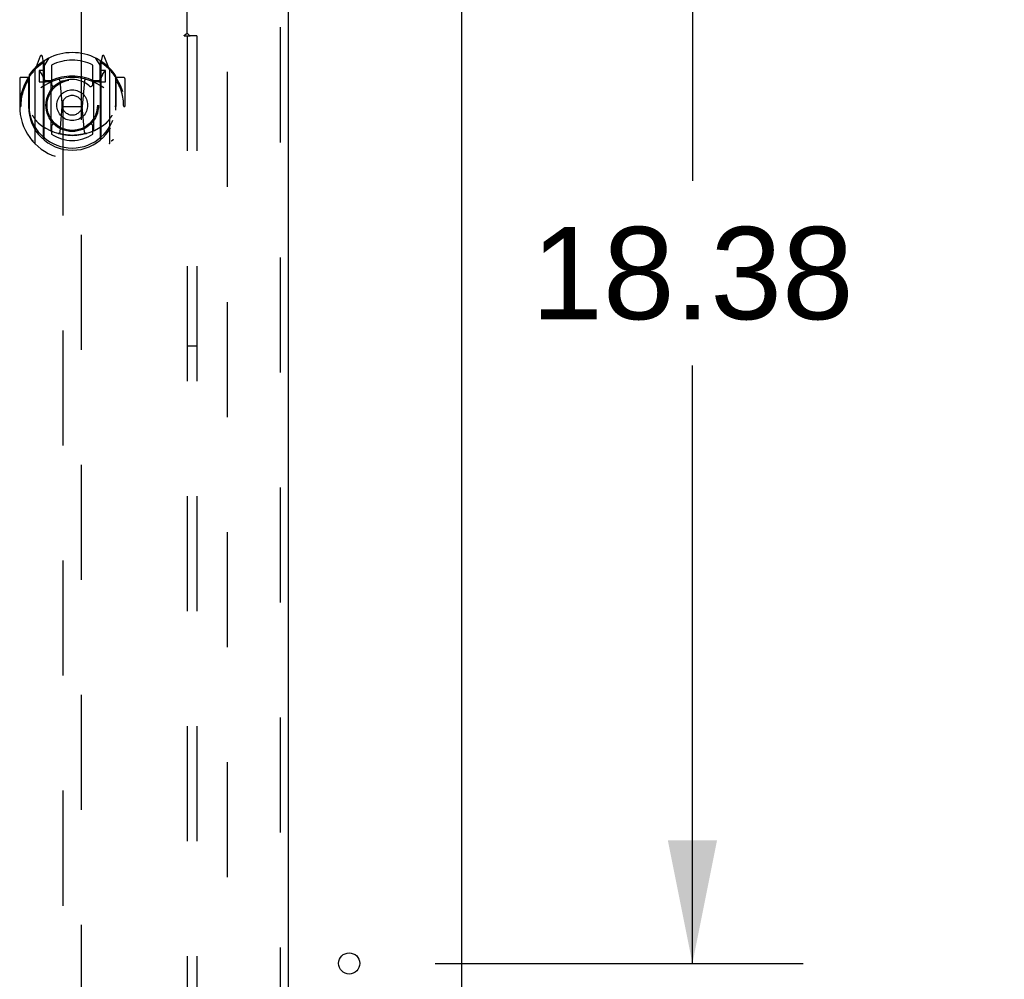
# Model space of a CAD drawing. Header units: inches. Extents: x 0 to 278, y 0 to 180.
# Tile 61 of 67: x 129 to 142, y 115 to 128. Entities that reach past the tile are written whole.
import ezdxf

# ---------------------------------------------------------------- set-up
doc = ezdxf.new("R2010")
doc.units = ezdxf.units.IN
doc.header["$LTSCALE"] = 15.310625
doc.header["$MEASUREMENT"] = 0
doc.linetypes.add('HIDDEN', pattern=[0.2, 0.1, -0.1])
doc.layers.get('0').update_dxf_attribs({"linetype": 'CONTINUOUS'})
for name, color, linetype in [('DEFAULT_2', 8, 'HIDDEN'), ('DIMENSIONS', 7, 'CONTINUOUS'), ('RIGHTHAND_DOOR_ASSEMBLY', 7, 'CONTINUOUS'), ('SUBPANEL', 7, 'CONTINUOUS')]:
    doc.layers.add(name, color=color, linetype=linetype)
doc.styles.get("Standard").update_dxf_attribs({"font": 'arial.ttf'})
doc.dimstyles.new('DIMSTYLE_1', dxfattribs={"dimtxt": 1.228125, "dimasz": 1.6375, "dimexe": 0.09, "dimexo": 0.07, "dimgap": 0.0375, "dimtad": 0, "dimtih": 1, "dimtoh": 1, "dimzin": 4, "dimdsep": 46, "dimtxsty": 'Standard', "dimblk": '_FILLED', "dimblk1": '_FILLED', "dimblk2": '_FILLED', "dimcen": 0.09, "dimadec": 3, "dimazin": 1, "dimtfac": 1, "dimtdec": 3, "dimtofl": 0, "dimtmove": 0, "dimatfit": 3, "dimldrblk": '_FILLED', "dimfxl": 0, "dimtolj": 1, "dimtzin": 4, "dimarcsym": 0})

# ---------------------------------------------------------------- blocks, each defined once
blk = doc.blocks.new('_FILLED')
at = {"color": 0, "linetype": 'ByBlock'}
blk.add_solid([(0, 0), (-1, 0.2), (-1, -0.2)], dxfattribs=at)
blk = doc.blocks.new('*D10')
at = {"layer": 'DIMENSIONS', "color": 2, "linetype": 'Continuous'}
for p, q in [((135.486, 134.022), (138.997, 134.022)), ((137.523, 134.022), (137.523, 126.063)), ((137.523, 115.647), (137.523, 123.606)), ((134.098, 115.647), (138.997, 115.647))]:
    blk.add_line(p, q, dxfattribs=at)
at = {"layer": 'DIMENSIONS', "color": 2, "linetype": 'Continuous', "xscale": 1.6375, "yscale": 1.6375, "zscale": 1.6375}
for p, rotation in [((137.523, 134.022), 90), ((137.523, 115.647), 270)]:
    blk.add_blockref('_FILLED', p, dxfattribs=dict(at, rotation=rotation))
at = {"layer": 'DIMENSIONS', "color": 2, "linetype": 'Continuous', "insert": (137.523, 125.449), "char_height": 1.2281, "width": 4.29159, "attachment_point": 2, "line_spacing_factor": 0.9}
blk.add_mtext('18.38', dxfattribs=at)
blk = doc.blocks.new('*D11')
at = {"layer": 'DIMENSIONS', "color": 2, "linetype": 'Continuous'}
for p, q in [((132.952, 109.953), (132.952, 107.478)), ((132.952, 108.952), (129.677, 108.952)), ((134.452, 108.952), (137.724, 108.952))]:
    blk.add_line(p, q, dxfattribs=at)
at = {"layer": 'DIMENSIONS', "color": 2, "linetype": 'Continuous', "xscale": 1.6375, "yscale": 1.6375, "zscale": 1.6375}
blk.add_blockref('_FILLED', (132.952, 108.952), dxfattribs=at)
at = {"layer": 'DIMENSIONS', "color": 2, "linetype": 'Continuous', "xscale": 1.6375, "yscale": 1.6375, "zscale": 1.6375, "rotation": 180}
blk.add_blockref('_FILLED', (134.452, 108.952), dxfattribs=at)
at = {"layer": 'DIMENSIONS', "color": 2, "linetype": 'Continuous', "insert": (138.338, 109.566), "char_height": 1.2281, "width": 3.3374, "attachment_point": 1, "line_spacing_factor": 0.9}
blk.add_mtext('1.50', dxfattribs=at)

msp = doc.modelspace()

# ---------------------------------------------------------------- linework, layer by layer
at = {"color": 3, "linetype": 'Continuous'}
msp.add_line((134.452, 48.126), (134.452, 133.918), dxfattribs=at)
msp.add_circle((132.952, 115.647), 0.141, dxfattribs=at)
at = {"layer": 'DEFAULT_2', "color": 8, "linetype": 'HIDDEN'}
msp.add_line((131.327, 130.574), (131.327, 51.47), dxfattribs=at)
at = {"layer": 'RIGHTHAND_DOOR_ASSEMBLY', "color": 8, "linetype": 'HIDDEN'}
for p, q in [((132.035, 131.168), (132.035, 50.876)), ((129.139, 130.195), (129.139, 93.193)), ((129.389, 93.193), (129.389, 130.195)), ((128.839, 127.72), (128.769, 127.545)), ((128.882, 127.637), (128.868, 127.717)), ((129.661, 127.717), (129.647, 127.637)), ((129.76, 127.545), (129.69, 127.72)), ((128.861, 127.64), (128.86, 127.64)), ((128.861, 127.64), (128.86, 127.64)), ((128.861, 127.641), (128.861, 127.64)), ((128.882, 126.621), (128.882, 127.637)), ((128.889, 127.59), (128.959, 127.699)), ((128.889, 126.645), (128.889, 127.649)), ((128.892, 127.624), (128.892, 127.417)), ((128.989, 127.602), (128.989, 127.349)), ((129.539, 127.349), (129.539, 127.602)), ((129.569, 127.699), (129.639, 127.59)), ((129.637, 127.417), (129.637, 127.624)), ((129.639, 126.645), (129.639, 127.649)), ((129.647, 127.637), (129.647, 126.621)), ((129.668, 127.64), (129.664, 127.643)), ((128.689, 127.461), (128.689, 127.004)), ((128.764, 127.534), (128.764, 126.567)), ((128.822, 127.53), (128.822, 127.38)), ((128.889, 127.53), (128.822, 127.53)), ((128.83, 127.522), (128.86, 127.476)), ((129.707, 127.53), (129.639, 127.53)), ((129.669, 127.476), (129.699, 127.522)), ((129.707, 127.38), (129.707, 127.53)), ((129.764, 126.567), (129.764, 127.534)), ((129.839, 127.461), (129.839, 127.004)), ((128.564, 127.424), (128.564, 127.051)), ((128.682, 127.439), (128.579, 127.439)), ((128.682, 127.439), (128.682, 127.051)), ((128.69, 127.424), (128.682, 127.439)), ((128.822, 127.38), (128.882, 127.38)), ((128.982, 127.379), (128.909, 127.379)), ((128.912, 127.397), (128.978, 127.397)), ((128.982, 126.737), (128.982, 127.369)), ((129.101, 127.395), (129.132, 127.051)), ((129.427, 127.395), (129.397, 127.051)), ((129.619, 127.379), (129.547, 127.379)), ((129.547, 127.369), (129.547, 126.737)), ((129.551, 127.397), (129.617, 127.397)), ((129.647, 127.38), (129.707, 127.38)), ((129.847, 127.439), (129.839, 127.424)), ((129.847, 127.051), (129.847, 127.439)), ((129.949, 127.439), (129.847, 127.439)), ((129.964, 127.424), (129.964, 127.051)), ((128.564, 127.051), (128.579, 127.051)), ((128.682, 127.051), (128.697, 127.051)), ((128.689, 127.004), (128.689, 127.001)), ((129.102, 126.711), (129.132, 127.051)), ((129.132, 127.051), (129.397, 127.051)), ((129.427, 126.711), (129.397, 127.051)), ((129.847, 127.051), (129.832, 127.051)), ((129.839, 127.004), (129.839, 127.001)), ((129.949, 127.051), (129.964, 127.051)), ((128.989, 126.788), (128.989, 126.685)), ((129.539, 126.685), (129.539, 126.788))]:
    msp.add_line(p, q, dxfattribs=at)
at = {"layer": 'RIGHTHAND_DOOR_ASSEMBLY', "color": 3, "linetype": 'Continuous'}
msp.add_line((132.139, 131.168), (132.139, 50.876), dxfattribs=at)
at = {"layer": 'RIGHTHAND_DOOR_ASSEMBLY', "color": 8, "linetype": 'HIDDEN'}
for points in [[(128.719, 127.489), (128.72, 127.49), (128.72, 127.491), (128.721, 127.492), (128.722, 127.493), (128.722, 127.493), (128.723, 127.494), (128.724, 127.495), (128.725, 127.496), (128.725, 127.497), (128.726, 127.497), (128.727, 127.498), (128.728, 127.499), (128.729, 127.499), (128.729, 127.5), (128.73, 127.501), (128.731, 127.502), (128.732, 127.502), (128.733, 127.503), (128.733, 127.503), (128.734, 127.504), (128.735, 127.505), (128.736, 127.505), (128.737, 127.506), (128.738, 127.506), (128.739, 127.507), (128.739, 127.507), (128.74, 127.508), (128.741, 127.508), (128.742, 127.509), (128.743, 127.509), (128.744, 127.51), (128.745, 127.51), (128.746, 127.511), (128.747, 127.511)], [(129.782, 127.511), (129.783, 127.511), (129.784, 127.51), (129.785, 127.51), (129.786, 127.509), (129.786, 127.509), (129.787, 127.508), (129.788, 127.508), (129.789, 127.507), (129.79, 127.507), (129.791, 127.506), (129.792, 127.506), (129.793, 127.505), (129.794, 127.505), (129.794, 127.504), (129.795, 127.503), (129.796, 127.503), (129.797, 127.502), (129.798, 127.502), (129.798, 127.501), (129.799, 127.5), (129.8, 127.499), (129.801, 127.499), (129.802, 127.498), (129.802, 127.497), (129.803, 127.497), (129.804, 127.496), (129.805, 127.495), (129.805, 127.494), (129.806, 127.493), (129.807, 127.493), (129.808, 127.492), (129.808, 127.491), (129.809, 127.49), (129.81, 127.489)], [(128.732, 126.937), (128.735, 126.932), (128.738, 126.927), (128.741, 126.922), (128.744, 126.917), (128.747, 126.913), (128.749, 126.909), (128.752, 126.905), (128.755, 126.901), (128.757, 126.897), (128.76, 126.893), (128.762, 126.89), (128.764, 126.887), (128.767, 126.883), (128.769, 126.88), (128.771, 126.877), (128.774, 126.875), (128.776, 126.872), (128.778, 126.869), (128.78, 126.867), (128.782, 126.864), (128.784, 126.862), (128.786, 126.86), (128.788, 126.857), (128.79, 126.855), (128.792, 126.853), (128.794, 126.851), (128.795, 126.849), (128.797, 126.848), (128.799, 126.846), (128.8, 126.844), (128.802, 126.843), (128.804, 126.841), (128.805, 126.84), (128.807, 126.838), (128.808, 126.837), (128.81, 126.836)], [(129.719, 126.836), (129.72, 126.837), (129.722, 126.838), (129.723, 126.84), (129.725, 126.841), (129.726, 126.843), (129.728, 126.844), (129.73, 126.846), (129.732, 126.848), (129.733, 126.849), (129.735, 126.851), (129.737, 126.853), (129.739, 126.855), (129.741, 126.857), (129.743, 126.86), (129.745, 126.862), (129.747, 126.864), (129.749, 126.867), (129.751, 126.869), (129.753, 126.872), (129.755, 126.875), (129.757, 126.877), (129.759, 126.88), (129.762, 126.883), (129.764, 126.887), (129.766, 126.89), (129.769, 126.893), (129.771, 126.897), (129.774, 126.901), (129.777, 126.905), (129.779, 126.909), (129.782, 126.913), (129.785, 126.917), (129.788, 126.922), (129.791, 126.927), (129.794, 126.932), (129.797, 126.937)], [(129.452, 126.694), (129.447, 126.692), (129.441, 126.691), (129.436, 126.689), (129.431, 126.688), (129.425, 126.687), (129.42, 126.686), (129.414, 126.684), (129.409, 126.683), (129.403, 126.682), (129.398, 126.681), (129.392, 126.68), (129.387, 126.679), (129.381, 126.678), (129.376, 126.677), (129.37, 126.676), (129.365, 126.675), (129.359, 126.675), (129.354, 126.674), (129.348, 126.673), (129.342, 126.672), (129.337, 126.672), (129.331, 126.671), (129.326, 126.671), (129.32, 126.67), (129.315, 126.67), (129.309, 126.67), (129.303, 126.669), (129.298, 126.669), (129.292, 126.669), (129.287, 126.668), (129.281, 126.668), (129.275, 126.668), (129.27, 126.668), (129.264, 126.668), (129.259, 126.668), (129.253, 126.668), (129.248, 126.668), (129.242, 126.668), (129.236, 126.669), (129.231, 126.669), (129.225, 126.669), (129.22, 126.67), (129.214, 126.67), (129.208, 126.67), (129.203, 126.671), (129.197, 126.671), (129.192, 126.672), (129.186, 126.672), (129.181, 126.673), (129.175, 126.674), (129.169, 126.675), (129.164, 126.675), (129.158, 126.676), (129.153, 126.677), (129.147, 126.678), (129.142, 126.679), (129.136, 126.68), (129.131, 126.681), (129.125, 126.682), (129.12, 126.683), (129.114, 126.684), (129.109, 126.686), (129.103, 126.687), (129.098, 126.688), (129.093, 126.689), (129.087, 126.691), (129.082, 126.692), (129.076, 126.694)], [(128.747, 126.59), (128.746, 126.59), (128.745, 126.591), (128.744, 126.591), (128.743, 126.592), (128.742, 126.592), (128.741, 126.593), (128.74, 126.593), (128.739, 126.594), (128.739, 126.594), (128.738, 126.595), (128.737, 126.595), (128.736, 126.596), (128.735, 126.596), (128.734, 126.597), (128.733, 126.598), (128.733, 126.598), (128.732, 126.599), (128.731, 126.6), (128.73, 126.6), (128.729, 126.601), (128.729, 126.602), (128.728, 126.602), (128.727, 126.603), (128.726, 126.604), (128.725, 126.605), (128.725, 126.605), (128.724, 126.606), (128.723, 126.607), (128.722, 126.608), (128.722, 126.608), (128.721, 126.609), (128.72, 126.61), (128.72, 126.611), (128.719, 126.612)], [(129.81, 126.612), (129.809, 126.611), (129.808, 126.61), (129.808, 126.609), (129.807, 126.608), (129.806, 126.608), (129.805, 126.607), (129.805, 126.606), (129.804, 126.605), (129.803, 126.605), (129.802, 126.604), (129.802, 126.603), (129.801, 126.602), (129.8, 126.602), (129.799, 126.601), (129.798, 126.6), (129.798, 126.6), (129.797, 126.599), (129.796, 126.598), (129.795, 126.598), (129.794, 126.597), (129.794, 126.596), (129.793, 126.596), (129.792, 126.595), (129.791, 126.595), (129.79, 126.594), (129.789, 126.594), (129.788, 126.593), (129.787, 126.593), (129.786, 126.592), (129.786, 126.592), (129.785, 126.591), (129.784, 126.591), (129.783, 126.59), (129.782, 126.59)]]:
    msp.add_lwpolyline(points, dxfattribs=at)
for radius in [0.35, 0.335, 0.205, 0.133]:
    msp.add_circle((129.264, 127.069), radius, dxfattribs=at)
for centre, radius, start, end in [((129.264, 127.069), 0.7, 35.2961, 144.7039), ((128.853, 127.715), 0.015, 10, 158.1959), ((129.676, 127.715), 0.015, 21.8041, 170), ((129.264, 127.051), 0.7, 125.5126, 54.4874), ((128.869, 127.604), 0.02, 0, 125.5126), ((128.872, 127.624), 0.02, 0, 125.2543), ((128.909, 127.649), 0.02, 121.4688, 179.9992), ((129.264, 127.069), 0.6, 62.7204, 117.2796), ((129.619, 127.649), 0.02, 0, 58.5295), ((129.657, 127.624), 0.02, 54.7457, 180), ((129.659, 127.604), 0.02, 54.4874, 180), ((128.709, 127.461), 0.02, 144.7039, 180), ((128.779, 127.534), 0.015, 135.0748, 180), ((128.834, 127.525), 0.005, 90, 212.6792), ((128.701, 127.375), 0.188, 0, 32.6792), ((129.264, 126.756), 0.7, 66.536, 113.464), ((129.827, 127.375), 0.188, 147.3208, 180), ((129.694, 127.525), 0.005, 327.3208, 90), ((129.749, 127.534), 0.015, 0, 44.9252), ((129.819, 127.461), 0.02, 0, 35.2961), ((128.579, 127.424), 0.015, 90, 180), ((129.264, 127.051), 0.685, 146.9885, 180), ((129.264, 126.738), 0.7, 53.2319, 126.7681), ((128.909, 127.399), 0.02, 180, 270), ((128.912, 127.417), 0.02, 180, 270), ((128.978, 127.417), 0.02, 270, 293.464), ((128.997, 127.369), 0.015, 112.9863, 180), ((129.019, 127.349), 0.03, 180, 311.1261), ((129.264, 127.069), 0.343, 48.8739, 131.1261), ((129.081, 127.393), 0.02, 5.0796, 105.6131), ((129.447, 127.393), 0.02, 74.3869, 174.9204), ((129.509, 127.349), 0.03, 228.8739, 360), ((129.532, 127.369), 0.015, 0, 67.0137), ((129.551, 127.417), 0.02, 246.536, 270), ((129.617, 127.417), 0.02, 270, 360), ((129.619, 127.399), 0.02, 270, 360), ((129.264, 127.051), 0.685, 0, 33.0115), ((129.949, 127.424), 0.015, 0, 90), ((129.264, 127.053), 0.583, 180.2464, 359.7536), ((128.709, 127.004), 0.02, 180, 187.6622), ((129.264, 127.079), 0.58, 187.6622, 352.3378), ((129.819, 127.004), 0.02, 352.3378, 360), ((129.264, 127.368), 0.7, 229.529, 310.471), ((129.019, 126.788), 0.03, 48.8739, 180), ((129.264, 127.069), 0.343, 228.8739, 311.1261), ((129.509, 126.788), 0.03, 0, 131.1261), ((128.997, 126.737), 0.015, 180, 247.0137), ((129.264, 127.079), 0.48, 235.0461, 304.9539), ((129.082, 126.713), 0.02, 254.4248, 354.9204), ((129.447, 126.713), 0.02, 185.0796, 285.5752), ((129.532, 126.737), 0.015, 292.9863, 360), ((128.779, 126.567), 0.015, 180, 224.9252), ((128.897, 126.621), 0.015, 180, 229.6413), ((128.909, 126.645), 0.02, 180, 230.6594), ((129.619, 126.645), 0.02, 309.3378, 359.9984), ((129.632, 126.621), 0.015, 310.3587, 360), ((129.749, 126.567), 0.015, 315.0748, 360)]:
    msp.add_arc(centre, radius, start, end, dxfattribs=at)
at = {"layer": 'SUBPANEL', "color": 8, "linetype": 'HIDDEN'}
for p, q in [((130.796, 128.026), (130.796, 129.616)), ((130.755, 127.991), (130.834, 127.991)), ((130.796, 127.991), (130.796, 54.053)), ((130.814, 128.008), (130.807, 128.015)), ((130.921, 127.991), (130.834, 127.991)), ((130.921, 127.991), (130.921, 54.053)), ((130.796, 123.866), (130.921, 123.866))]:
    msp.add_line(p, q, dxfattribs=at)
for points in [[(130.755, 127.991), (130.755, 127.993), (130.756, 127.995), (130.757, 127.996), (130.758, 127.998), (130.76, 128), (130.761, 128.002), (130.763, 128.003), (130.764, 128.005), (130.766, 128.006), (130.768, 128.008), (130.77, 128.009), (130.772, 128.011), (130.774, 128.012), (130.777, 128.014), (130.782, 128.017)], [(130.782, 128.017), (130.784, 128.018), (130.787, 128.02), (130.789, 128.021), (130.792, 128.023), (130.794, 128.025), (130.796, 128.026)], [(130.807, 128.015), (130.805, 128.017), (130.803, 128.019), (130.801, 128.021), (130.799, 128.023), (130.797, 128.025), (130.796, 128.026)], [(130.834, 127.991), (130.832, 127.993), (130.829, 127.994), (130.827, 127.996), (130.825, 127.998), (130.823, 128), (130.821, 128.001), (130.819, 128.003), (130.818, 128.005), (130.816, 128.006), (130.814, 128.008)]]:
    msp.add_lwpolyline(points, dxfattribs=at)

# ---------------------------------------------------------------- dimensions: what is measured, and where the dimension line sits
at = {"layer": 'DIMENSIONS', "color": 2, "linetype": 'Continuous'}
for base, p1, p2, angle, picture, middle in [((137.522862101, 115.647073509), (135.416047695, 134.022073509), (134.028047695, 115.647073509), 270, '*D10', (137.572758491, 124.827721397)), ((132.952, 108.952), (134.452, 130.574), (132.952, 107.408), 180, '*D11', (140.06, 108.945))]:
    dim = msp.add_linear_dim(base=base, p1=p1, p2=p2, angle=angle, dimstyle='DIMSTYLE_1', dxfattribs=at)
    dim.commit()
    dim.dimension.update_dxf_attribs({"geometry": picture, "text_midpoint": middle, "dimtype": 160})

doc.saveas('drawing.dxf')
